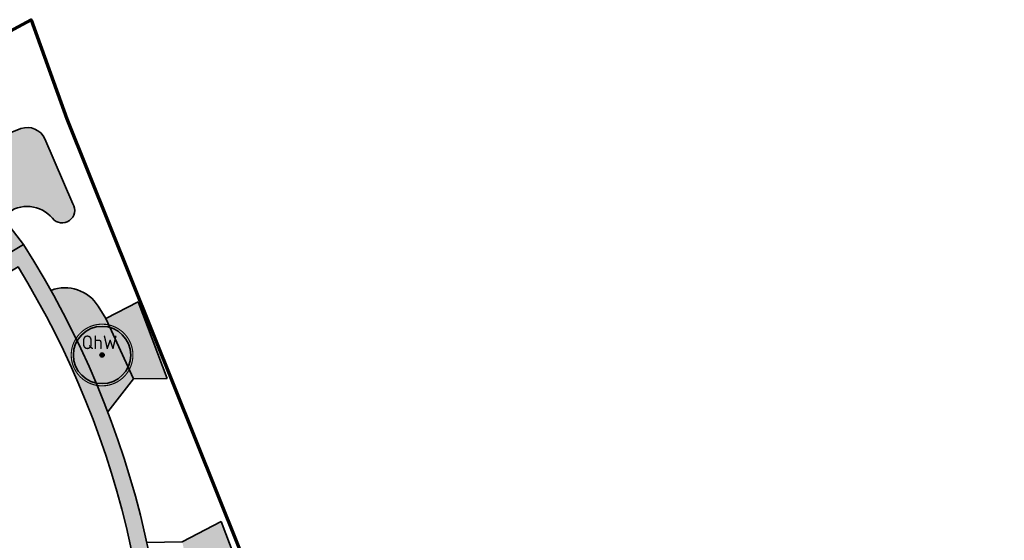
# Model space of a CAD drawing. Header units: metres. Extents: x 109081 to 109625, y 521087 to 521376.
# Tile 11 of 13: x 109330 to 109419, y 521329 to 521376. Entities that reach past the tile are written whole.
import ezdxf
from ezdxf.enums import TextEntityAlignment as Align

# ---------------------------------------------------------------- set-up
doc = ezdxf.new("R2010")
doc.units = ezdxf.units.M
doc.layers.get('0').update_dxf_attribs({"color": 253})
for name, color, linetype in [('Boom buitencontour', 253, 'Continuous'), ('Heester-H', 15, 'Continuous'), ('Heester-L', 31, 'Continuous')]:
    doc.layers.add(name, color=color, linetype=linetype)
for name, color, linetype, lineweight in [('Heester-HhA', 117, 'Continuous', 35), ('N-WE-GR-BEPLANTING-G', 90, 'Continuous', 35), ('N-WE-GR-BOMEN-Quercus x hispanica', 7, 'Continuous', 25), ('N-WE-GR-BOMEN-tekst', 10, 'Continuous', 25), ('N-WE-GR-SIERPLANTSOEN-G', 40, 'Continuous', 35), ('N-WE-KG-WERKGRENS_FASE 3A-G', 10, 'XX-WERKGRENS_CIRCEL', 70), ('N-WE-VW-MARKERING-G', 7, 'Continuous', 35)]:
    doc.layers.add(name, color=color, linetype=linetype, lineweight=lineweight)
doc.styles.add('NLCS-ISO-M-T18', font='NLCS-ISO.ttf', dxfattribs={"height": 1.8})
doc.linetypes.add('XX-WERKGRENS_CIRCEL', pattern='A,10,-2.5,[69,NLCS.SHX,S=1,R=0,X=0,Y=0],-2.5', length=15)

# ---------------------------------------------------------------- blocks, each defined once
blk = doc.blocks.new("Quercus x hispanica 'Wageningen'")
at = {"ltscale": 0.1}
h = blk.add_hatch(color=256, dxfattribs=at)
edge = h.paths.add_edge_path()
edge.add_arc((0, 0), 0.2025, 0, 360)
blk.add_circle((0, 0), 0.2025, dxfattribs=at)
for centre, radius in [((-1.455191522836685e-11, 0), 0.105), ((0, 0), 0.06074999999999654)]:
    blk.add_circle(centre, radius)
at = {"layer": 'Boom buitencontour', "color": 109, "true_color": 0x135e2c, "const_width": 0.1037037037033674}
blk.add_lwpolyline([(-2.712832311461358, 0.6932105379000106, -0.8821299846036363), (2.799999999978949, -1.219202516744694e-12, -1.13361978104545)], format="xyb", close=True, dxfattribs=at)
at = {"layer": 'N-WE-VW-MARKERING-G', "color": 220}
blk.add_circle((-1.455191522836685e-11, 0), 2.6, dxfattribs=at)
at = {"layer": 'N-WE-GR-BOMEN-tekst', "style": 'NLCS-ISO-M-T18', "oblique": 1.067979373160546e-09}
blk.add_text('QhW', height=1.250000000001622, dxfattribs=at).set_placement((-0.2272436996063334, 1.152508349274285), align=Align.MIDDLE_CENTER)

msp = doc.modelspace()

# ---------------------------------------------------------------- hatches: boundary and pattern name
at = {"layer": 'Heester-H'}
h = msp.add_hatch(color=256, dxfattribs=at)
h.dxf.hatch_style = 1
h.paths.add_polyline_path([(109332.1006212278, 521365.1358657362, 0.3965368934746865), (109329.9386654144, 521366.0664348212, 0.09570803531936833), (109319.9095904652, 521360.0627606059), (109321.0127991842, 521360.0627606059, -0.1381951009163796), (109328.2571434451, 521358.0215112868), (109328.6174691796, 521358.3216951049, -0.4156339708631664), (109332.7912463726, 521357.931455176, 0.9298252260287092), (109334.6529319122, 521359.2522641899)])
h = msp.add_hatch(color=256, dxfattribs=at)
h.dxf.hatch_style = 1
h.paths.add_polyline_path([(109340.5603356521, 521350.3447372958), (109337.6398763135, 521348.8402774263), (109340.1536572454, 521343.3549946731), (109343.197425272, 521343.3869948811)])
h = msp.add_hatch(color=256, dxfattribs=at)
h.dxf.hatch_style = 1
h.paths.add_polyline_path([(109348.112235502, 521330.4196754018), (109344.5747104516, 521328.574036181), (109345.9049735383, 521322.3820880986), (109350.5848746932, 521323.8958218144)])
at = {"layer": 'Heester-HhA'}
h = msp.add_hatch(color=256, dxfattribs=at)
h.dxf.hatch_style = 1
h.paths.add_polyline_path([(109341.7538299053, 521294.2664300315, 0.006770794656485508), (109342.1778314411, 521296.7368917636, 0.006766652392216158), (109342.7339222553, 521300.7754731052, 0.1731801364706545), (109330.1645148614, 521355.5656349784), (109324.2432023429, 521352.006672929), (109325.0450543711, 521350.7385294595), (109329.6750770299, 521353.521371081, -0.1686021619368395), (109341.2443835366, 521300.9523222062, -0.006288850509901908), (109340.8473489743, 521297.9897376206, -0.002924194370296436), (109340.695767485, 521296.9681761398, -0.006764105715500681), (109340.2790170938, 521294.5401583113, -0.03037234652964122), (109337.8600947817, 521284.8722652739), (109337.4371905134, 521283.7306440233), (109332.2289113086, 521285.3901662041), (109331.7197257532, 521284.0037456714), (109338.4091841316, 521281.8722730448), (109339.2898793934, 521284.418702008, 0.03037813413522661)])
at = {"layer": 'Heester-L'}
h = msp.add_hatch(color=256, dxfattribs=at)
h.dxf.hatch_style = 1
edge = h.paths.add_edge_path()
edge.add_line((109321.0127991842, 521360.0627606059), (109319.9095904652, 521360.0627606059))
edge.add_line((109319.9095904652, 521360.0627606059), (109313.3781499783, 521357.7120335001))
edge.add_line((109313.3781499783, 521357.7120335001), (109316.4733867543, 521351.6252849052))
edge.add_line((109316.4733867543, 521351.6252849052), (109319.0728204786, 521352.8334511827))
edge.add_arc((109320.2661351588, 521343.7157550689), 9.195454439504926, 64.37344962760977, 97.45643088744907, ccw=False)
edge.add_line((109324.2432023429, 521352.006672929), (109330.1645148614, 521355.5656349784))
edge.add_line((109330.1645148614, 521355.5656349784), (109328.2571434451, 521358.0215112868))
edge.add_arc((109321.0127991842, 521346.187135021), 13.87562558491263, 58.52735923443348, 90)
h = msp.add_hatch(color=256, dxfattribs=at)
h.dxf.hatch_style = 1
h.paths.add_polyline_path([(109337.6398763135, 521348.8402774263), (109336.9511253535, 521349.9479421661, 0.3595287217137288), (109332.6646427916, 521351.3885481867, -0.0364359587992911), (109337.8174993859, 521340.368234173), (109340.1536572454, 521343.3549946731)])

# ---------------------------------------------------------------- linework, layer by layer
at = {"layer": 'N-WE-GR-BEPLANTING-G', "flags": 128}
for points in [[(109330.1645148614, 521355.5656349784), (109328.2571434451, 521358.0215112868), (109328.6174691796, 521358.3216951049, -0.4156339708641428), (109332.7912463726, 521357.931455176, 0.9298252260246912), (109334.6529319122, 521359.2522641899), (109332.1006212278, 521365.1358657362, 0.3965368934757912), (109329.9386654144, 521366.0664348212, 0.09570803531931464), (109319.9095904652, 521360.0627606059), (109313.3781499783, 521357.7120335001, 562.6598030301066)], [(109340.8473489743, 521297.9897376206, 0.006288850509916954), (109341.2443835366, 521300.9523222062, 0.1686021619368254), (109329.6750770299, 521353.521371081), (109325.0450543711, 521350.7385294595), (109324.2432023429, 521352.006672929), (109330.1645148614, 521355.5656349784, -0.1731801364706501), (109342.7339222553, 521300.7754731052, -0.00676665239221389), (109342.1778314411, 521296.7368917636)], [(109340.5603356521, 521350.3447372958), (109337.6398763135, 521348.8402774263), (109336.9511253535, 521349.9479421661, 0.3595287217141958), (109332.6646427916, 521351.3885481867, 5.402512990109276)]]:
    msp.add_lwpolyline(points, format="xyb", dxfattribs=at)
for points in [[(109343.197425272, 521343.3869948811), (109340.5603356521, 521350.3447372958)], [(109337.8174993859, 521340.368234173), (109340.1536572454, 521343.3549946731), (109343.197425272, 521343.3869948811)], [(109348.112235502, 521330.4196754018), (109344.5747104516, 521328.574036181), (109341.3601364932, 521328.5171150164)], [(109363.9836330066, 521290.0798181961), (109361.5412655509, 521296.3636933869), (109350.8117686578, 521323.2971808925), (109348.112235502, 521330.4196754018)]]:
    msp.add_lwpolyline(points, dxfattribs=at)
at = {"layer": 'N-WE-GR-SIERPLANTSOEN-G', "flags": 128}
msp.add_lwpolyline([(109337.6398763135, 521348.8402774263), (109340.1536572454, 521343.3549946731)], dxfattribs=at)
at = {"layer": 'N-WE-KG-WERKGRENS_FASE 3A-G', "flags": 128}
msp.add_lwpolyline([(109325.9852332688, 521089.8910932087), (109318.9760571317, 521087.0978909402), (109317.7590229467, 521090.309987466), (109323.357371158, 521094.5927836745), (109238.4231798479, 521245.8926238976), (109219.9624453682, 521236.0824874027), (109205.3846066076, 521229.2361595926), (109131.7612048, 521190.6504953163), (109146.6808526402, 521162.0380111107), (109133.2028725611, 521154.3715778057), (109118.9696618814, 521166.6262537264), (109096.8843987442, 521210.7721939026), (109081.120412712, 521240.820995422), (109089.4095320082, 521256.9049150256), (109098.8363948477, 521261.0039478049), (109100.7729388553, 521257.6256264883, 0.4639930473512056), (109111.2854145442, 521254.2801179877), (109160.2140832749, 521280.990746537), (109182.4904605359, 521274.1877775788), (109197.3839371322, 521282.2296759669), (109207.4112759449, 521265.0189018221), (109222.7429781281, 521273.1301225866), (109202.6840457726, 521306.8191775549), (109330.8540994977, 521375.9574288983), (109334.104, 521366.956), (109359.3516825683, 521304.007), (109395.9162471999, 521316.7672097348), (109395.0141397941, 521304.6535815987), (109407.2230513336, 521303.0447394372), (109419.64739346, 521302.2786755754), (109418.2075103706, 521287.5559015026), (109409.707725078, 521288.4081365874), (109419.0129940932, 521237.7529619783), (109418.5617118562, 521234.8638802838), (109426.4451687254, 521234.1849934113), (109428.101254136, 521222.0663919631), (109420.5130250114, 521222.3788798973), (109441.5676245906, 521149.5724874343), (109444.2102913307, 521130.5296853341), (109415.0556148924, 521118.9952378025), (109417.9415997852, 521109.0171095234), (109389.799825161, 521098.7344669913), (109393.2185847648, 521089.1254520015), (109386.1181887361, 521086.7501851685), (109367.9337236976, 521091.6482577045), (109364.1064529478, 521102.4370652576)], format="xyb", close=True, dxfattribs=at)

# ---------------------------------------------------------------- block references
at = {"layer": 'N-WE-GR-BOMEN-Quercus x hispanica'}
msp.add_blockref("Quercus x hispanica 'Wageningen'", (109337.2983780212, 521345.5220939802), dxfattribs=at)

doc.saveas('drawing.dxf')
